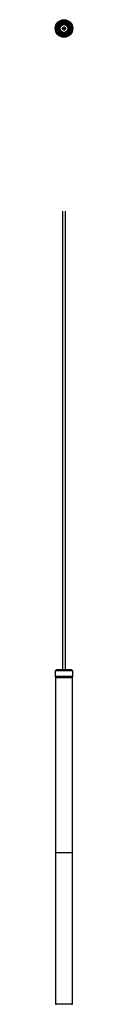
# Model space of a CAD drawing. Header units: millimetres. Extents: x 1740 to 1769, y 1182 to 2804.
import ezdxf

# ---------------------------------------------------------------- set-up
doc = ezdxf.new("R2010")
doc.units = ezdxf.units.MM
doc.header["$LTSCALE"] = 10

msp = doc.modelspace()

# ---------------------------------------------------------------- linework, layer by layer
at = {"color": 7, "linetype": 'Continuous', "lineweight": 25}
for p, q in [((1745.1, 2791), (1745.1, 2788)), ((1745.5, 2791), (1745.1, 2791)), ((1745.5, 2791), (1745.5, 2788)), ((1745.9, 2792.5), (1746.2, 2792.5)), ((1746.1, 2792.7), (1747.4, 2795.3)), ((1746.5, 2792.6), (1746.1, 2792.7)), ((1746.1, 2791.8), (1746.2, 2792.4)), ((1747.6, 2791.4), (1746.1, 2791.8)), ((1746.1, 2791.1), (1746.3, 2791.1)), ((1746.1, 2790.9), (1746.1, 2791.1)), ((1746.9, 2790.9), (1746.1, 2790.9)), ((1746.3, 2792.5), (1746.2, 2792.5)), ((1746.5, 2792.5), (1746.3, 2792.5)), ((1746.3, 2792.5), (1746.3, 2792.4)), ((1746.3, 2791.8), (1746.3, 2791.1)), ((1746.3, 2791.1), (1746.5, 2791.1)), ((1746.5, 2792.6), (1747.1, 2793.9)), ((1746.5, 2791.7), (1746.5, 2791.1)), ((1746.5, 2791.1), (1746.5, 2790.9)), ((1746.9, 2789.7), (1747.6, 2791.4)), ((1747, 2790.9), (1747, 2791.6)), ((1747.1, 2790), (1747.1, 2790.6)), ((1747.4, 2795.3), (1747.5, 2795.7)), ((1747.7, 2795.2), (1747.4, 2795.3)), ((1747.5, 2795.7), (1747.9, 2795.5)), ((1747.6, 2795), (1747.7, 2795.2)), ((1747.6, 2790.4), (1747.6, 2795)), ((1747.6, 2790.4), (1747.6, 2790.4)), ((1747.6, 2790.4), (1747.6, 2790.4)), ((1747.6, 2790.4), (1747.6, 2790.4)), ((1747.6, 2787.4), (1747.6, 2790.4)), ((1747.6, 2790.4), (1747.6, 2786.7)), ((1747.9, 2795.5), (1747.7, 2795.2)), ((1749.6, 2795.1), (1749.5, 2795.1)), ((1749.5, 2795.1), (1749.6, 2795.1)), ((1749.5, 2795.1), (1749.6, 2795.1)), ((1749.5, 2793.7), (1749.6, 2793.7)), ((1749.5, 2793.6), (1749.6, 2793.6)), ((1749.6, 2796.8), (1749.6, 2793.7)), ((1751.9, 2796.8), (1751.9, 2795.5)), ((1757.2, 2796.8), (1751.9, 2796.8)), ((1752.3, 2795.8), (1752.3, 2796)), ((1752.3, 2795.6), (1752.3, 2795.8)), ((1752.5, 2796.2), (1752.5, 2796)), ((1752.5, 2796.2), (1753.9, 2796.2)), ((1752.5, 2796), (1752.5, 2795.7)), ((1753.9, 2796), (1752.5, 2796)), ((1752.7, 2798.9), (1756.6, 2798.9)), ((1753.4, 2791.1), (1753.6, 2791.2)), ((1753.4, 2787.9), (1753.4, 2791.1)), ((1753.6, 2791.1), (1753.5, 2791.1)), ((1753.5, 2791.1), (1753.5, 2788)), ((1753.6, 2791.1), (1753.6, 2791.2)), ((1753.9, 2796), (1753.9, 2796.2)), ((1754.6, 2798.9), (1754.6, 2800)), ((1755.3, 2796), (1755.3, 2796.2)), ((1755.3, 2796.2), (1756.7, 2796.2)), ((1756.7, 2796), (1755.3, 2796)), ((1755.6, 2791.1), (1755.6, 2791.2)), ((1755.6, 2791.2), (1755.8, 2791.1)), ((1755.7, 2791.1), (1755.6, 2791.1)), ((1755.7, 2788), (1755.7, 2791.1)), ((1755.8, 2791.1), (1755.8, 2787.9)), ((1756.7, 2796), (1756.7, 2796.2)), ((1756.7, 2795.7), (1756.7, 2796)), ((1756.8, 2796.1), (1756.8, 2795.9)), ((1756.8, 2795.9), (1756.8, 2795.6)), ((1757.2, 2795.5), (1757.2, 2796.8)), ((1759.6, 2793.7), (1759.6, 2796.8)), ((1760.7, 2792.4), (1760.7, 2791.7)), ((1762.9, 2792.4), (1760.7, 2792.4)), ((1760.7, 2792.4), (1761.5, 2791.6)), ((1761.3, 2795.5), (1761.7, 2795.7)), ((1761.5, 2795.2), (1761.3, 2795.5)), ((1761.8, 2795.3), (1761.5, 2795.2)), ((1761.6, 2795), (1761.5, 2795.2)), ((1761.5, 2791.6), (1762, 2791.6)), ((1761.5, 2789.5), (1761.5, 2791.6)), ((1761.7, 2795.7), (1761.8, 2795.3)), ((1763, 2792.7), (1761.8, 2795.3)), ((1762.9, 2791.7), (1762, 2791.6)), ((1762.9, 2792.6), (1763, 2792.7)), ((1762.9, 2792.6), (1762.9, 2792.4)), ((1762.9, 2792.5), (1762.9, 2792.5)), ((1762.9, 2792.5), (1763.3, 2792.5)), ((1762.9, 2791.7), (1762.9, 2792.4)), ((1762.9, 2791.7), (1762.9, 2790.4)), ((1763, 2791.1), (1762.9, 2791.1)), ((1762.9, 2790.9), (1763, 2790.9)), ((1763, 2790.9), (1763, 2791.1)), ((1763.7, 2788), (1763.7, 2791)), ((1764, 2791), (1763.7, 2791)), ((1764, 2788), (1764, 2791)), ((1744.1, 2789.2), (1744.1, 2789.5)), ((1745.1, 2788), (1745.5, 2788)), ((1746.2, 2786.5), (1745.9, 2786.5)), ((1746.1, 2788.1), (1746.3, 2788.1)), ((1746.1, 2788), (1746.1, 2788.1)), ((1746.3, 2788), (1746.1, 2788)), ((1746.3, 2786.4), (1746.1, 2786.3)), ((1746.1, 2786.3), (1747.4, 2783.7)), ((1746.2, 2786.5), (1746.3, 2786.5)), ((1746.3, 2789.4), (1746.9, 2789.7)), ((1746.3, 2787.3), (1746.3, 2789.4)), ((1747, 2787.4), (1746.3, 2787.3)), ((1746.3, 2787.3), (1746.3, 2786.7)), ((1746.3, 2786.7), (1747.6, 2786.7)), ((1746.3, 2786.7), (1746.3, 2786.4)), ((1747.6, 2786.7), (1747, 2787.4)), ((1747.6, 2787.4), (1747, 2787.4)), ((1747.4, 2783.7), (1747.7, 2783.9)), ((1747.5, 2783.3), (1747.4, 2783.7)), ((1747.9, 2783.5), (1747.5, 2783.3)), ((1747.6, 2784.1), (1747.7, 2783.9)), ((1747.7, 2783.9), (1747.9, 2783.5)), ((1749.5, 2785.4), (1749.6, 2785.4)), ((1749.5, 2785.4), (1749.5, 2785.4)), ((1749.5, 2785.4), (1749.5, 2785.1)), ((1749.5, 2785.1), (1749.6, 2785.1)), ((1749.5, 2785.1), (1749.5, 2784.8)), ((1749.5, 2784.8), (1749.6, 2784.8)), ((1749.6, 2785.4), (1749.6, 2782.2)), ((1751.9, 2783.6), (1751.9, 2782.3)), ((1751.9, 2782.3), (1757.2, 2782.3)), ((1752.3, 2783.2), (1752.3, 2783.4)), ((1752.3, 2783), (1752.3, 2783.2)), ((1752.5, 2783.4), (1752.5, 2783.1)), ((1752.5, 2783.1), (1753.9, 2783.1)), ((1752.5, 2783.1), (1752.5, 2782.8)), ((1753.9, 2782.8), (1752.5, 2782.8)), ((1753.6, 2787.8), (1753.4, 2787.9)), ((1753.5, 2788), (1753.6, 2787.9)), ((1753.6, 2787.8), (1753.6, 2787.9)), ((1753.9, 2782.8), (1753.9, 2783.1)), ((1754.6, 2780.1), (1754.9, 2780.1)), ((1755.3, 2783.1), (1756.8, 2783.1)), ((1755.3, 2782.8), (1755.3, 2783.1)), ((1756.8, 2782.8), (1755.3, 2782.8)), ((1755.6, 2787.9), (1755.7, 2788)), ((1755.6, 2787.8), (1755.6, 2787.9)), ((1755.8, 2787.9), (1755.6, 2787.8)), ((1756.8, 2783.1), (1756.8, 2783.4)), ((1756.8, 2783.1), (1756.8, 2782.8)), ((1757.2, 2782.3), (1757.2, 2783.6)), ((1759.6, 2782.2), (1759.6, 2785.4)), ((1761.1, 2789.1), (1761.5, 2789.5)), ((1761.5, 2788.8), (1761.1, 2788.8)), ((1761.3, 2783.5), (1761.5, 2783.9)), ((1761.7, 2783.3), (1761.3, 2783.5)), ((1762.6, 2789.9), (1761.5, 2789.5)), ((1761.5, 2789.5), (1761.5, 2788.8)), ((1761.5, 2789.5), (1761.5, 2789.5)), ((1761.5, 2788.8), (1761.5, 2788)), ((1761.6, 2784.1), (1761.5, 2783.9)), ((1761.5, 2783.9), (1761.8, 2783.7)), ((1761.8, 2783.7), (1761.7, 2783.3)), ((1763, 2786.3), (1761.8, 2783.7)), ((1761.9, 2787.5), (1763.1, 2787.2)), ((1762.7, 2786.5), (1762, 2785.1)), ((1762.1, 2788.5), (1762.1, 2789.7)), ((1762.2, 2788.2), (1762.2, 2787.4)), ((1763, 2788.1), (1762.3, 2788.1)), ((1762.7, 2788.1), (1762.7, 2788)), ((1762.7, 2787.3), (1762.7, 2788)), ((1762.9, 2788), (1762.7, 2788)), ((1762.7, 2786.5), (1762.9, 2786.5)), ((1762.7, 2786.5), (1763, 2786.3)), ((1762.9, 2788), (1763, 2788)), ((1762.9, 2787.3), (1762.9, 2788)), ((1762.9, 2786.5), (1762.9, 2786.6)), ((1763.3, 2786.5), (1762.9, 2786.5)), ((1762.9, 2786.5), (1762.9, 2786.5)), ((1763, 2788), (1763, 2788.1)), ((1763.1, 2787.2), (1763, 2786.6)), ((1763.7, 2788), (1764, 2788)), ((1752.2, 2488.3), (1752.2, 1733.5)), ((1757, 1733.5), (1757, 2488.3)), ((1740.1, 1731.4), (1740.1, 1721.9)), ((1769.1, 1731.4), (1740.1, 1731.4)), ((1740.1, 1721.9), (1740.7, 1719.7)), ((1769.1, 1721.9), (1740.1, 1721.9)), ((1740.6, 1731.9), (1768.6, 1731.9)), ((1740.7, 1719.7), (1740.7, 1431.9)), ((1768.5, 1719.7), (1740.7, 1719.7)), ((1742.1, 1733.5), (1742.1, 1731.9)), ((1742.1, 1733.5), (1767.1, 1733.5)), ((1767.1, 1731.9), (1767.1, 1733.5)), ((1768.5, 1719.7), (1769.1, 1721.9)), ((1768.5, 1431.9), (1768.5, 1719.7)), ((1769.1, 1721.9), (1769.1, 1731.4)), ((1740.6, 1431.9), (1740.6, 1182.9)), ((1740.6, 1431.9), (1768.6, 1431.9)), ((1768.6, 1182.9), (1768.6, 1431.9)), ((1740.6, 1182.9), (1768.6, 1182.9)), ((1767.6, 1181.9), (1741.6, 1181.9))]:
    msp.add_line(p, q, dxfattribs=at)
at = {"color": 7, "linetype": 'Continuous', "lineweight": 25, "flags": 128}
for points in [[(1754.6, 2800), (1757.3, 2799.7), (1759.8, 2798.6), (1762, 2797), (1763.7, 2794.8), (1764.7, 2792.3), (1765.1, 2789.6), (1764.8, 2786.9), (1763.8, 2784.4), (1762.1, 2782.2), (1760, 2780.5), (1757.5, 2779.4), (1754.8, 2779), (1752.1, 2779.3), (1749.5, 2780.3), (1747.4, 2781.9), (1745.6, 2784), (1744.5, 2786.5), (1744.1, 2789.2), (1744.4, 2791.9), (1745.3, 2794.5), (1746.9, 2796.7), (1749, 2798.4), (1751.5, 2799.6), (1754.2, 2800), (1754.6, 2800), (1754.6, 2800)], [(1744.1, 2789.5), (1744.3, 2791.4), (1744.6, 2792.8)], [(1745.1, 2791), (1745.2, 2791.3), (1745.2, 2791.6), (1745.3, 2791.9), (1745.4, 2792.1), (1745.5, 2792.3), (1745.6, 2792.4), (1745.8, 2792.5), (1745.9, 2792.5)], [(1746.2, 2792.5), (1746.1, 2792.5), (1746, 2792.4), (1745.8, 2792.3), (1745.7, 2792.1), (1745.6, 2791.9), (1745.6, 2791.6), (1745.5, 2791.3), (1745.5, 2791)], [(1747.1, 2790.6), (1747.1, 2790.6), (1747.1, 2790.7), (1747, 2790.8), (1747, 2790.8), (1747, 2790.9), (1747, 2790.9), (1746.9, 2790.9), (1746.9, 2790.9)], [(1747.8, 2795.4), (1748.4, 2796.1), (1749.2, 2796.6)], [(1753.8, 2800), (1755.6, 2800), (1757.2, 2799.7)], [(1760, 2796.6), (1760.8, 2796.1), (1761.4, 2795.4)], [(1763.7, 2791), (1763.7, 2791.3), (1763.6, 2791.6), (1763.6, 2791.9), (1763.5, 2792.1), (1763.4, 2792.3), (1763.2, 2792.4), (1763.1, 2792.5), (1762.9, 2792.5)], [(1763.3, 2792.5), (1763.4, 2792.5), (1763.6, 2792.4), (1763.7, 2792.3), (1763.8, 2792.1), (1763.9, 2791.9), (1764, 2791.6), (1764, 2791.3), (1764, 2791)], [(1745.9, 2786.5), (1745.8, 2786.5), (1745.6, 2786.6), (1745.5, 2786.8), (1745.4, 2787), (1745.3, 2787.2), (1745.2, 2787.4), (1745.2, 2787.7), (1745.1, 2788)], [(1745.5, 2788), (1745.5, 2787.7), (1745.6, 2787.4), (1745.6, 2787.2), (1745.7, 2787), (1745.8, 2786.8), (1746, 2786.6), (1746.1, 2786.5), (1746.2, 2786.5)], [(1749.2, 2782.5), (1748.4, 2783), (1747.8, 2783.6)], [(1761.4, 2783.6), (1760.8, 2783), (1760, 2782.5)], [(1762.3, 2788.1), (1762.3, 2788.1), (1762.2, 2788.1), (1762.2, 2788.2), (1762.2, 2788.2), (1762.1, 2788.3), (1762.1, 2788.3), (1762.1, 2788.4), (1762.1, 2788.5)], [(1762.9, 2786.5), (1763.1, 2786.5), (1763.2, 2786.6), (1763.4, 2786.8), (1763.5, 2787), (1763.6, 2787.2), (1763.6, 2787.4), (1763.7, 2787.7), (1763.7, 2788)], [(1764, 2788), (1764, 2787.7), (1764, 2787.4), (1763.9, 2787.2), (1763.8, 2787), (1763.7, 2786.8), (1763.6, 2786.6), (1763.4, 2786.5), (1763.3, 2786.5)]]:
    msp.add_lwpolyline(points, dxfattribs=at)
at = {"color": 7, "linetype": 'Continuous', "lineweight": 25}
for radius in [14.5, 14, 13, 12.5, 11.5, 6.5, 2.5, 2.1]:
    msp.add_circle((1754.6, 2789.5), radius, dxfattribs=at)
for centre, radius, start, end in [((1754.6, 2789.5), 10.4, 90, 341.9795), ((1754.6, 2789.5), 9.42, 90, 162.0066), ((1746.6, 2792.5), 0.5, 155, 180), ((1745.7, 2793.8), 1.5, 292.1154, 16.8846), ((1746.6, 2792.5), 0.1, 155, 169.9934), ((1754.6, 2789.5), 8.85, 141.7494, 147.9393), ((1754.6, 2789.5), 8.85, 124.4003, 141.7494), ((1754.6, 2789.5), 8.85, 55.5997, 124.4003), ((1752.5, 2796), 0.2, 90, 180), ((1752.5, 2795.8), 0.198, 89.3279, 179.3117), ((1754.6, 2789.5), 2, 120.4464, 238.6577), ((1754.3, 2789.5), 1.2, 136.8101, 223.1899), ((1754.6, 2789.5), 2, 58.659, 121.341), ((1754.6, 2789.5), 1.9, 58.659, 121.341), ((1754.6, 2789.5), 9.41, 17.9934, 90), ((1754.6, 2789.5), 2, 301.6682, 58.3318), ((1754.9, 2789.5), 1.2, 316.8101, 43.1899), ((1756.7, 2796.1), 0.1, 0, 90), ((1756.7, 2795.9), 0.0988, 0.6883, 90.6721), ((1754.6, 2789.5), 8.85, 20.3059, 55.5997), ((1762.4, 2790.4), 0.5, 290, 0), ((1762.6, 2792.5), 0.5, 0, 25), ((1754.6, 2789.5), 9.42, 197.9934, 342.0066), ((1746.6, 2786.5), 0.5, 180, 205), ((1754.6, 2789.5), 8.85, 200.3059, 235.5997), ((1754.6, 2789.5), 8.85, 235.5997, 304.4003), ((1752.5, 2783.3), 0.198, 180.6883, 270.6721), ((1752.5, 2783), 0.2, 180, 270), ((1754.6, 2789.5), 1.9, 238.659, 301.341), ((1754.6, 2789.5), 2, 238.659, 301.341), ((1754.6, 2789.5), 8.85, 304.4003, 327.9393), ((1762, 2788), 0.5, 179.9966, 255.0034), ((1763.5, 2785.3), 1.5, 112.1154, 196.8846), ((1762.6, 2786.5), 0.1, 335, 349.9934), ((1762.6, 2786.5), 0.5, 335, 0), ((1740.6, 1731.4), 0.5, 90, 180), ((1768.6, 1731.4), 0.5, 0, 90), ((1741.6, 1182.9), 1, 180, 270), ((1767.6, 1182.9), 1, 270, 0)]:
    msp.add_arc(centre, radius, start, end, dxfattribs=at)
for points, knots in [([(1749.5, 2795.1), (1749.5, 2795.1), (1749.5, 2795.1), (1749.5, 2795), (1749.5, 2794.8), (1749.5, 2794.6), (1749.5, 2794.4), (1749.5, 2794.1), (1749.5, 2793.9), (1749.5, 2793.8), (1749.5, 2793.7)], [0, 0, 0, 0, 0.135131, 0.253839, 0.366983, 0.48694, 0.616868, 0.753876, 0.882072, 1, 1, 1, 1]), ([(1752.7, 2799), (1752.7, 2799), (1752.6, 2799.1), (1752.5, 2799.4), (1752.4, 2799.6), (1752.4, 2799.8)], [0, 0, 0, 0, 0.038941, 0.368988, 1, 1, 1, 1]), ([(1753.5, 2791.1), (1753.5, 2791.1), (1753.5, 2791.1), (1753.5, 2791.1), (1753.4, 2791.1), (1753.4, 2791.1), (1753.4, 2791.1), (1753.4, 2791.1), (1753.4, 2791.1)], [0, 0, 0, 0, 0.013477, 0.216373, 0.429888, 0.624823, 0.812272, 1, 1, 1, 1]), ([(1757.9, 2798.3), (1757.6, 2798.4), (1756.6, 2798.8), (1755.4, 2799), (1754.5, 2798.9), (1754.5, 2798.9)], [0, 0, 0, 0, 0.2712477, 0.9772113, 1, 1, 1, 1]), ([(1755.8, 2791.1), (1755.8, 2791.1), (1755.8, 2791.1), (1755.8, 2791.1), (1755.8, 2791.1), (1755.7, 2791.1), (1755.7, 2791.1), (1755.7, 2791.1), (1755.7, 2791.1)], [0, 0, 0, 0, 0.187728, 0.3751774, 0.5701123, 0.7836268, 0.9865232, 1, 1, 1, 1]), ([(1751.8, 2780.6), (1751.9, 2780.5), (1752.8, 2780.1), (1753.8, 2780.1), (1754.6, 2780.1)], [0, 0, 0, 0, 0.151996, 1, 1, 1, 1]), ([(1753.5, 2788), (1753.5, 2788), (1753.5, 2788), (1753.5, 2788), (1753.4, 2787.9), (1753.4, 2787.9), (1753.4, 2787.9), (1753.4, 2787.9), (1753.4, 2787.9)], [0, 0, 0, 0, 0.013477, 0.216373, 0.429888, 0.624823, 0.812272, 1, 1, 1, 1]), ([(1755.8, 2787.9), (1755.8, 2787.9), (1755.8, 2787.9), (1755.8, 2787.9), (1755.8, 2787.9), (1755.7, 2788), (1755.7, 2788), (1755.7, 2788), (1755.7, 2788)], [0, 0, 0, 0, 0.187728, 0.375177, 0.570112, 0.783627, 0.986523, 1, 1, 1, 1])]:
    msp.add_open_spline(points, degree=3, knots=knots, dxfattribs=at)
for points in [[(1753.9, 2796.2), (1754.1, 2796.2), (1754.6, 2796.2), (1755, 2796.2), (1755.3, 2796.2)], [(1755.3, 2782.8), (1755, 2782.8), (1754.6, 2782.8), (1754.1, 2782.8), (1753.9, 2782.8)]]:
    msp.add_open_spline(points, degree=3, dxfattribs=at)

doc.saveas('drawing.dxf')
